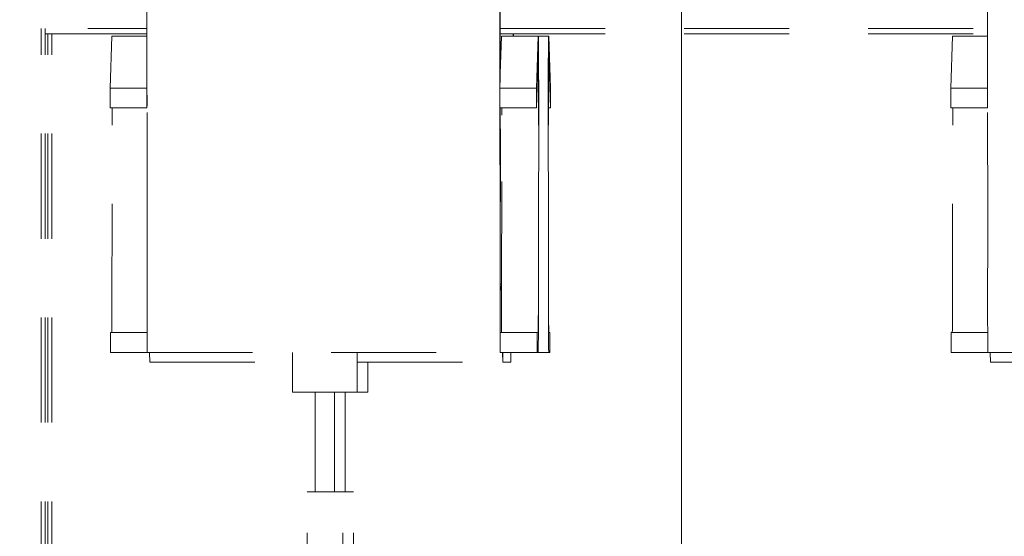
# Model space of a CAD drawing. Header units: millimetres. Extents: x 17009 to 157603, y -19950 to 21829.
# Tile 47 of 208: x 32490 to 33427, y 17072 to 17563. Entities that reach past the tile are written whole.
import ezdxf

# ---------------------------------------------------------------- set-up
doc = ezdxf.new("R2010")
doc.units = ezdxf.units.MM
doc.header["$MEASUREMENT"] = 0
doc.linetypes.add('! STR Pointille', pattern=[175, 100, -75])
doc.layers.add('05-INF _ COTATIONS.ARCHI', color=7, linetype='Continuous')
doc.layers.add('06-REP _ EQUIP MOBI _ hors marché.ARCHI', color=7, linetype='Continuous')
doc.styles.add('STYLE_GENERE_1', font='arial.ttf')
doc.dimstyles.new('STYLE_GENERE__1', dxfattribs={"dimtxt": 150, "dimasz": 114, "dimexe": 0.18, "dimexo": 400, "dimgap": 0, "dimtad": 1, "dimlfac": 0.001, "dimzin": 0, "dimdsep": 46, "dimtxsty": 'STYLE_GENERE_1', "dimblk": 'ARROWHEAD_2', "dimblk1": 'ARROWHEAD_2', "dimblk2": 'ARROWHEAD_2', "dimcen": 0.09, "dimclrd": 8, "dimclre": 8, "dimclrt": 8, "dimazin": 0, "dimtfac": 1, "dimtdec": 4, "dimtmove": 0, "dimatfit": 3, "dimfxl": 0, "dimtolj": 1, "dimtzin": 0, "dimarcsym": 0})

# ---------------------------------------------------------------- blocks, each defined once
blk = doc.blocks.new('Élément de coupe_604_1')
at = {"layer": '06-REP _ EQUIP MOBI _ hors marché.ARCHI', "color": 252, "linetype": '! STR Pointille', "lineweight": 5}
for p, q in [((32516.84, 16830), (32516.84, 17550)), ((32520.63, 16830), (32520.63, 17550))]:
    blk.add_line(p, q, dxfattribs=at)
blk = doc.blocks.new('Élément de coupe_605_1')
at = {"layer": '06-REP _ EQUIP MOBI _ hors marché.ARCHI', "color": 252, "linetype": '! STR Pointille', "lineweight": 5}
for p, q in [((32379.76, 17555), (32611.1, 17555)), ((32510.43, 16830), (32510.43, 17555)), ((32514.22, 16830), (32514.22, 17555)), ((32947.31, 17555), (33411.04, 17555))]:
    blk.add_line(p, q, dxfattribs=at)
blk = doc.blocks.new('Élément de coupe_615_1')
at = {"layer": '06-REP _ EQUIP MOBI _ hors marché.ARCHI', "color": 252, "linetype": '! STR Pointille', "lineweight": 5}
blk.add_line((33412.52, 17246.63), (33413.59, 17246.63), dxfattribs=at)
blk = doc.blocks.new('Élément de coupe_616_1')
at = {"layer": '06-REP _ EQUIP MOBI _ hors marché.ARCHI', "color": 252, "linetype": '! STR Pointille', "lineweight": 5}
for p, q in [((32959.62, 17550), (32959.62, 17547.87)), ((32959.88, 17547.87), (32959.89, 17550)), ((32959.92, 17550), (32959.92, 17547.87)), ((32959.97, 17547.87), (32959.97, 17550)), ((32983.48, 17547.87), (32993.43, 17547.87)), ((32993.29, 17547.21), (32993.16, 17536.83)), ((32993.43, 17547.87), (32993.29, 17547.21)), ((32995.01, 17498.27), (32993.43, 17547.87)), ((32993.16, 17536.83), (32993.06, 17518.3)), ((32993.22, 17521.31), (32993.31, 17528.72)), ((32993.31, 17528.72), (32993.41, 17529.19)), ((32993.41, 17529.19), (32995, 17479.54)), ((32993.06, 17518.3), (32993.01, 17494.39)), ((32993.15, 17508.07), (32993.22, 17521.31)), ((32993.11, 17491), (32993.15, 17508.07)), ((32993.01, 17494.39), (32993.01, 17468.7)), ((32995, 17479.54), (32995.01, 17498.27)), ((32993.12, 17472.64), (32993.11, 17491)), ((32993.11, 17479.54), (32995, 17479.54)), ((32993.01, 17468.7), (32993.23, 17284.14)), ((32993.33, 17288.08), (32993.12, 17472.64)), ((32947.4, 17311.85), (32948.62, 17311.85)), ((32993.36, 17276.48), (32993.33, 17288.08)), ((32993.23, 17284.14), (32993.28, 17264.81)), ((32993.41, 17268.44), (32993.36, 17276.48)), ((32993.28, 17264.81), (32993.37, 17251.4)), ((32993.48, 17265.57), (32993.41, 17268.44)), ((32994.56, 17265.79), (32993.48, 17265.57)), ((32993.48, 17265.79), (32994.56, 17265.79)), ((32993.48, 17265.79), (32993.48, 17265.79)), ((32994.56, 17265.79), (32994.57, 17265.79)), ((32994.57, 17246.85), (32994.57, 17265.79)), ((32993.37, 17251.4), (32993.48, 17246.63)), ((32612.58, 17246.63), (32613.66, 17246.63)), ((32957.3, 17246.63), (32957.3, 17237.37)), ((32957.3, 17237.37), (32957.42, 17246.63)), ((32983.42, 17246.63), (32993.48, 17246.63)), ((32993.48, 17246.63), (32994.57, 17246.85)), ((32821.4, 17208.95), (32821.4, 17237.37)), ((32949.64, 17237.37), (32957.3, 17237.37)), ((32799.85, 17114.21), (32799.85, 17208.95)), ((32811.25, 17208.95), (32812.22, 17208.95)), ((32812.22, 17208.95), (32821.4, 17208.95)), ((32797.4, 17114.21), (32802.5, 17114.21)), ((32802.5, 17114.21), (32807.55, 17114.21)), ((32807.55, 16974.95), (32807.55, 17114.21))]:
    blk.add_line(p, q, dxfattribs=at)
blk = doc.blocks.new('Élément de coupe_623_1')
at = {"layer": '06-REP _ EQUIP MOBI _ hors marché.ARCHI', "color": 252, "linetype": '! STR Pointille', "lineweight": 5}
for p, q in [((33411.08, 17501.23), (33411, 17603.57)), ((33376, 17498.27), (33377.58, 17547.87)), ((33377.58, 17547.87), (33411.04, 17547.87)), ((33376.02, 17479.54), (33376, 17498.27)), ((33376, 17498.27), (33410.99, 17498.27)), ((33410.99, 17498.27), (33411.08, 17501.23)), ((33411, 17479.54), (33410.99, 17498.27)), ((33411.09, 17482.47), (33411.08, 17501.23)), ((33376.02, 17479.54), (33411, 17479.54)), ((33377.9, 17472.64), (33377.9, 17479.54)), ((33411.09, 17482.47), (33411, 17479.54)), ((33411.18, 17375.15), (33411.09, 17482.47)), ((33377.68, 17288.08), (33377.9, 17472.64)), ((33411.17, 17279.05), (33411.18, 17375.15)), ((33377.65, 17276.48), (33377.68, 17288.08)), ((33411.17, 17274.89), (33411.17, 17279.05)), ((33377.6, 17268.44), (33377.65, 17276.48)), ((33411.18, 17268.66), (33411.17, 17274.89)), ((33376.45, 17246.85), (33376.45, 17265.79)), ((33376.45, 17265.79), (33411.19, 17265.79)), ((33377.54, 17265.79), (33377.6, 17268.44)), ((33411.2, 17262.92), (33411.18, 17268.66)), ((33411.22, 17257.84), (33411.2, 17262.92)), ((33411.25, 17253.58), (33411.22, 17257.84)), ((33411.28, 17250.26), (33411.25, 17253.58)), ((33377.53, 17246.63), (33376.45, 17246.85)), ((33376.45, 17246.85), (33411.45, 17246.84)), ((33377.53, 17246.63), (33412.52, 17246.63)), ((33411.32, 17247.99), (33411.28, 17250.26)), ((33411.35, 17246.84), (33411.32, 17247.99)), ((33411.35, 17246.84), (33747.21, 17246.84)), ((33412.52, 17246.63), (33411.45, 17246.84)), ((33412.52, 17246.84), (33412.52, 17246.63)), ((33413.72, 17237.37), (33413.59, 17246.84)), ((33413.72, 17237.37), (33549.61, 17237.37))]:
    blk.add_line(p, q, dxfattribs=at)
blk = doc.blocks.new('Élément de coupe_624_1')
at = {"layer": '06-REP _ EQUIP MOBI _ hors marché.ARCHI', "color": 252, "linetype": '! STR Pointille', "lineweight": 5}
for p, q in [((32947.23, 17635.84), (32947.34, 17511.98)), ((32947.09, 17503.98), (32946.98, 17627.05)), ((32611.15, 17501.23), (32611.06, 17603.57)), ((32947, 17501.23), (32946.92, 17603.57)), ((32946.97, 17604.63), (32947.05, 17502.82)), ((32576.07, 17498.27), (32577.65, 17547.87)), ((32577.65, 17547.87), (32611.11, 17547.87)), ((32947.34, 17511.98), (32948.49, 17547.87)), ((32948.49, 17547.87), (32983.48, 17547.87)), ((32981.89, 17498.27), (32983.48, 17547.87)), ((32983.48, 17547.87), (32983.62, 17547.21)), ((32983.62, 17547.21), (32983.74, 17536.83)), ((32983.74, 17536.83), (32983.84, 17518.3)), ((32983.49, 17529.19), (32981.91, 17479.54)), ((32983.59, 17528.72), (32983.49, 17529.19)), ((32983.68, 17521.31), (32983.59, 17528.72)), ((32983.75, 17508.07), (32983.68, 17521.31)), ((32983.84, 17518.3), (32983.89, 17494.39)), ((32947.05, 17502.82), (32947.09, 17503.98)), ((32947.09, 17503.98), (32947.34, 17511.98)), ((32983.79, 17491), (32983.75, 17508.07)), ((32576.08, 17479.54), (32576.07, 17498.27)), ((32576.07, 17498.27), (32611.05, 17498.27)), ((32611.05, 17498.27), (32611.15, 17501.23)), ((32611.07, 17479.54), (32611.05, 17498.27)), ((32611.16, 17482.47), (32611.15, 17501.23)), ((32946.91, 17498.27), (32947, 17501.23)), ((32946.92, 17479.54), (32946.91, 17498.27)), ((32946.91, 17498.27), (32981.89, 17498.27)), ((32947, 17501.23), (32947.05, 17502.82)), ((32981.91, 17479.54), (32981.89, 17498.27)), ((32983.89, 17494.39), (32983.89, 17468.7)), ((32983.79, 17472.64), (32983.79, 17491)), ((32576.08, 17479.54), (32611.07, 17479.54)), ((32577.96, 17472.64), (32577.96, 17479.54)), ((32611.16, 17482.47), (32611.07, 17479.54)), ((32611.25, 17375.15), (32611.16, 17482.47)), ((32946.92, 17479.54), (32981.91, 17479.54)), ((32947.1, 17375.15), (32947.02, 17479.54)), ((32947.07, 17479.54), (32947.15, 17377.9)), ((32947.16, 17427.19), (32947.11, 17479.54)), ((32947.37, 17479.54), (32947.41, 17439.81)), ((32948.8, 17472.64), (32948.81, 17479.54)), ((32577.75, 17288.08), (32577.96, 17472.64)), ((32948.62, 17309.37), (32948.8, 17472.64)), ((32983.58, 17288.08), (32983.79, 17472.64)), ((32983.89, 17468.7), (32983.68, 17284.14)), ((32947.41, 17439.81), (32947.4, 17311.85)), ((32947.14, 17304.92), (32947.16, 17427.19)), ((32611.23, 17279.05), (32611.25, 17375.15)), ((32947.09, 17279.05), (32947.1, 17375.15)), ((32947.15, 17377.9), (32947.15, 17376.67)), ((32947.4, 17311.85), (32947.14, 17304.92)), ((32947.14, 17302.17), (32947.41, 17309.37)), ((32947.41, 17309.37), (32948.62, 17309.37)), ((32948.59, 17288.08), (32948.62, 17309.37)), ((32947.14, 17304.92), (32947.14, 17302.19)), ((32947.14, 17302.17), (32947.14, 17302.1)), ((32947.14, 17301.22), (32947.14, 17302.1)), ((32947.14, 17294.27), (32947.14, 17301.22)), ((32577.72, 17276.48), (32577.75, 17288.08)), ((32947.14, 17294.27), (32947.14, 17293.55)), ((32947.15, 17287.5), (32947.14, 17294.27)), ((32947.14, 17293.55), (32947.14, 17280.47)), ((32948.56, 17276.48), (32948.59, 17288.08)), ((32983.55, 17276.48), (32983.58, 17288.08)), ((32611.24, 17274.89), (32611.23, 17279.05)), ((32947.09, 17274.89), (32947.09, 17279.05)), ((32947.14, 17280.47), (32947.14, 17277.35)), ((32947.16, 17281.11), (32947.15, 17287.5)), ((32947.19, 17275.3), (32947.16, 17281.11)), ((32983.68, 17284.14), (32983.63, 17264.81)), ((32577.67, 17268.44), (32577.72, 17276.48)), ((32611.25, 17268.66), (32611.24, 17274.89)), ((32947.1, 17268.66), (32947.09, 17274.89)), ((32947.14, 17277.35), (32947.15, 17272.68)), ((32947.15, 17272.68), (32947.17, 17268.37)), ((32947.21, 17270.25), (32947.19, 17275.3)), ((32947.24, 17266.1), (32947.21, 17270.25)), ((32948.51, 17268.44), (32948.56, 17276.48)), ((32983.49, 17268.44), (32983.55, 17276.48)), ((32576.51, 17246.85), (32576.51, 17265.79)), ((32576.51, 17265.79), (32611.26, 17265.79)), ((32577.6, 17265.79), (32577.67, 17268.44)), ((32611.27, 17262.92), (32611.25, 17268.66)), ((32611.29, 17257.84), (32611.27, 17262.92)), ((32947.12, 17262.92), (32947.1, 17268.66)), ((32947.15, 17257.84), (32947.12, 17262.92)), ((32947.17, 17268.37), (32947.18, 17264.56)), ((32947.18, 17264.56), (32947.2, 17261.37)), ((32947.2, 17261.37), (32947.23, 17258.88)), ((32947.28, 17262.99), (32947.24, 17266.1)), ((32947.29, 17262), (32947.28, 17262.99)), ((32947.35, 17262), (32947.35, 17265.79)), ((32947.35, 17265.79), (32982.34, 17265.79)), ((32947.35, 17256.32), (32947.35, 17262)), ((32948.44, 17265.79), (32948.51, 17268.44)), ((32982.34, 17265.79), (32983.42, 17265.57)), ((32982.34, 17246.85), (32982.34, 17265.79)), ((32983.42, 17265.57), (32983.49, 17268.44)), ((32983.63, 17264.81), (32983.54, 17251.4)), ((32611.32, 17253.58), (32611.29, 17257.84)), ((32611.35, 17250.26), (32611.32, 17253.58)), ((32947.17, 17253.58), (32947.15, 17257.84)), ((32947.21, 17250.26), (32947.17, 17253.58)), ((32947.23, 17258.88), (32947.25, 17257.18)), ((32947.25, 17257.18), (32947.28, 17256.32)), ((32947.37, 17246.84), (32947.35, 17256.32)), ((32983.54, 17251.4), (32983.42, 17246.63)), ((32577.6, 17246.63), (32576.51, 17246.85)), ((32576.51, 17246.85), (32611.52, 17246.84)), ((32577.6, 17246.63), (32612.58, 17246.63)), ((32611.38, 17247.99), (32611.35, 17250.26)), ((32611.42, 17246.84), (32611.38, 17247.99)), ((32611.42, 17246.84), (32947.27, 17246.84)), ((32612.58, 17246.63), (32611.52, 17246.84)), ((32612.59, 17246.84), (32612.58, 17246.63)), ((32613.78, 17237.37), (32613.66, 17246.84)), ((32749.68, 17208.95), (32749.68, 17246.84)), ((32811.25, 17208.95), (32811.25, 17246.84)), ((32947.24, 17247.99), (32947.21, 17250.26)), ((32947.27, 17246.84), (32947.24, 17247.99)), ((32947.37, 17246.84), (32982.34, 17246.85)), ((32948.44, 17246.63), (32947.37, 17246.84)), ((32948.44, 17246.63), (32983.42, 17246.63)), ((32949.64, 17237.37), (32949.52, 17246.63)), ((32949.64, 17246.63), (32949.64, 17237.37)), ((32983.42, 17246.63), (32982.34, 17246.85)), ((32613.78, 17237.37), (32749.68, 17237.37)), ((32811.25, 17237.37), (32949.64, 17237.37)), ((32758.53, 17208.95), (32749.68, 17208.95)), ((32780.24, 17208.95), (32758.53, 17208.95)), ((32771.23, 17114.21), (32771.23, 17208.95)), ((32802.07, 17208.95), (32780.24, 17208.95)), ((32789.7, 17114.21), (32789.7, 17208.95)), ((32811.25, 17208.95), (32802.07, 17208.95)), ((32768.4, 17114.21), (32763.53, 17114.21)), ((32763.53, 16974.95), (32763.53, 17114.21)), ((32780.34, 17114.21), (32768.4, 17114.21)), ((32792.35, 17114.21), (32780.34, 17114.21)), ((32797.4, 17114.21), (32792.35, 17114.21)), ((32797.4, 16974.95), (32797.4, 17114.21))]:
    blk.add_line(p, q, dxfattribs=at)
blk = doc.blocks.new('Élément de coupe_628_1')
at = {"layer": '06-REP _ EQUIP MOBI _ hors marché.ARCHI', "color": 252, "linetype": '! STR Pointille', "lineweight": 5}
for p, q in [((32514.22, 17550), (32611.11, 17550)), ((32947.31, 17550), (33411.04, 17550))]:
    blk.add_line(p, q, dxfattribs=at)
blk = doc.blocks.new('*D1241')
at = {"layer": '05-INF _ COTATIONS.ARCHI', "color": 8, "linetype": 'Continuous', "lineweight": 5}
for p, q in [((31634.59, 19710), (31634.59, 19783.35)), ((31709.59, 19666.7), (31559.59, 19753.3)), ((32034.59, 19710), (31522.09, 19710)), ((31634.59, 16818.6), (31634.59, 19710)), ((31559.59, 16861.9), (31709.59, 16775.3)), ((32034.59, 16818.6), (31522.09, 16818.6)), ((31634.59, 16745.25), (31634.59, 16818.6))]:
    blk.add_line(p, q, dxfattribs=at)
at = {"layer": '05-INF _ COTATIONS.ARCHI', "color": 8, "lineweight": 5, "insert": (31604.59, 18064.11), "char_height": 150, "attachment_point": 7, "rotation": 90, "style": 'STYLE_GENERE_1'}
blk.add_mtext('\\A1;{\\pql;\\fArial|b0|i0|c0|p0;\\W1.000000;2,89}', dxfattribs=at)
blk = doc.blocks.new('ARROWHEAD_2')
at = {"color": 0, "linetype": 'Continuous', "lineweight": 0}
for p, q in [((-0.3781, -0.655), (0.3781, 0.655)), ((0, 0), (-1, 0))]:
    blk.add_line(p, q, dxfattribs=at)
blk = doc.blocks.new('*D1242')
at = {"layer": '05-INF _ COTATIONS.ARCHI', "color": 8, "linetype": 'Continuous', "lineweight": 5}
for p, q in [((33119.84, 19430), (33119.84, 19503.35)), ((33194.84, 19386.7), (33044.84, 19473.3)), ((33519.84, 19430), (33007.34, 19430)), ((33119.84, 16818.6), (33119.84, 19430)), ((33044.84, 16861.9), (33194.84, 16775.3)), ((33232.34, 16818.6), (32719.84, 16818.6)), ((33119.84, 16745.25), (33119.84, 16818.6))]:
    blk.add_line(p, q, dxfattribs=at)
at = {"layer": '05-INF _ COTATIONS.ARCHI', "color": 8, "lineweight": 5, "insert": (33089.84, 17924.11), "char_height": 150, "attachment_point": 7, "rotation": 90, "style": 'STYLE_GENERE_1'}
blk.add_mtext('\\A1;{\\pql;\\fArial|b0|i0|c0|p0;\\W1.000000;2,61}', dxfattribs=at)

msp = doc.modelspace()

# ---------------------------------------------------------------- block references
at = {"layer": '06-REP _ EQUIP MOBI _ hors marché.ARCHI', "lineweight": 0}
for name in ['Élément de coupe_624_1', 'Élément de coupe_616_1', 'Élément de coupe_623_1', 'Élément de coupe_615_1', 'Élément de coupe_605_1', 'Élément de coupe_628_1', 'Élément de coupe_604_1']:
    msp.add_blockref(name, (0, 0), dxfattribs=at)

# ---------------------------------------------------------------- dimensions: what is measured, and where the dimension line sits
at = {"layer": '05-INF _ COTATIONS.ARCHI', "color": 8, "linetype": 'Continuous', "lineweight": 5}
for base, p1, p2, picture, middle in [((31634.589, 19710), (31637.004, 16818.6), (53074.251, 19710), '*D1241', (31529.589, 18258.297)), ((33119.844, 19430), (33113.307, 16818.6), (53548.907, 19430), '*D1242', (33014.844, 18118.297))]:
    dim = msp.add_linear_dim(base=base, p1=p1, p2=p2, angle=90, dimstyle='STYLE_GENERE__1', dxfattribs=at)
    dim.commit()
    dim.dimension.update_dxf_attribs({"geometry": picture, "text_midpoint": middle, "dimtype": 160, "text_rotation": 90})

doc.saveas('drawing.dxf')
